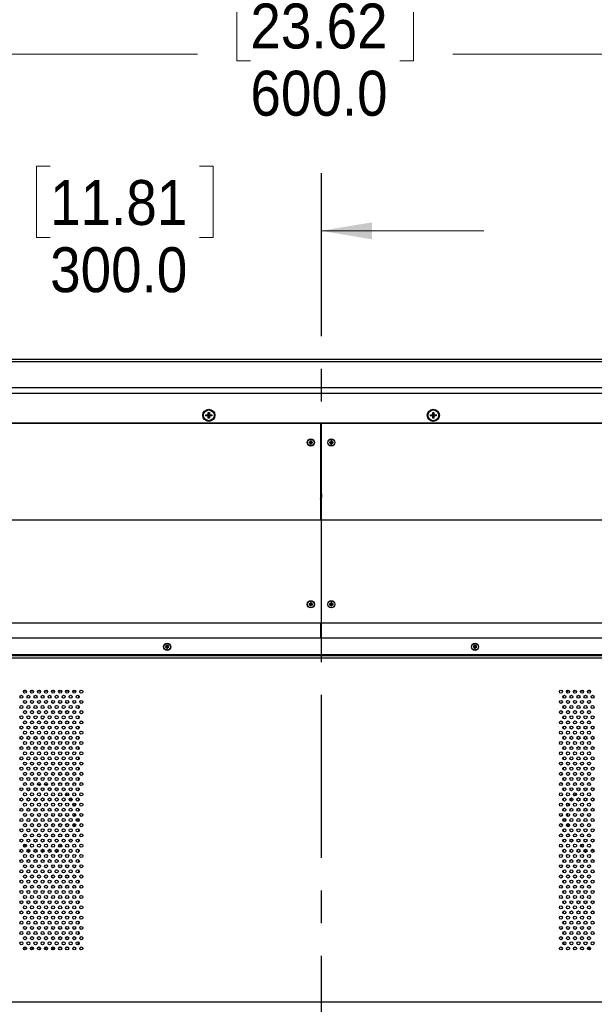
# Model space of a CAD drawing. Header units: millimetres. Extents: x 0 to 844, y -2 to 552.
# Tile 63 of 151: x 649 to 694, y 255 to 331. Entities that reach past the tile are written whole.
import ezdxf

# ---------------------------------------------------------------- set-up
doc = ezdxf.new("R2010")
doc.units = ezdxf.units.MM
doc.linetypes.add('CENTERX2', pattern=[20.32, 12.7, -2.54, 2.54, -2.54])
doc.styles.add('SLDTEXTSTYLE0', font='GOTHIC.TTF', dxfattribs={"width": 0.913})
doc.dimstyles.new('SLDDIMSTYLE4', dxfattribs={"dimtxt": 3.5, "dimasz": 3.9624, "dimexe": 0, "dimexo": 0.0625, "dimgap": 0.875, "dimtad": 0, "dimtih": 1, "dimtoh": 1, "dimdec": 1, "dimlfac": 10, "dimrnd": 1e-09, "dimzin": 4, "dimdsep": 46, "dimtxsty": 'SLDTEXTSTYLE0', "dimsah": 1, "dimcen": 0.09, "dimadec": 0, "dimazin": 1, "dimtfac": 1, "dimtdec": 1, "dimtmove": 0, "dimatfit": 0, "dimfxl": 1, "dimfrac": 2, "dimtolj": 1, "dimtzin": 12, "dimarcsym": 0})
doc.dimstyles.new('SLDDIMSTYLE6', dxfattribs={"dimtxt": 3.5, "dimasz": 3.9624, "dimexe": 0, "dimexo": 0.0625, "dimgap": 0.875, "dimtad": 0, "dimtih": 1, "dimtoh": 1, "dimdec": 1, "dimlfac": 10, "dimrnd": 1e-09, "dimzin": 4, "dimdsep": 46, "dimtxsty": 'SLDTEXTSTYLE0', "dimsah": 1, "dimcen": 0.09, "dimadec": 0, "dimazin": 1, "dimtfac": 1, "dimtdec": 1, "dimtofl": 0, "dimtmove": 0, "dimatfit": 3, "dimfxl": 1, "dimfrac": 2, "dimtolj": 1, "dimtzin": 12, "dimarcsym": 0})

# ---------------------------------------------------------------- blocks, each defined once
blk = doc.blocks.new('_D_10')
at = {"color": 7, "linetype": 'Continuous', "lineweight": 0}
for p, q in [((651.226, 320.093), (650.16, 320.093)), ((650.16, 320.093), (650.16, 314.536)), ((662.864, 320.093), (663.93, 320.093)), ((663.93, 320.093), (663.93, 314.536)), ((642.346, 261.595), (642.346, 318.227)), ((642.346, 315.052), (629.646, 315.052)), ((650.16, 314.536), (651.226, 314.536)), ((663.93, 314.536), (662.864, 314.536)), ((672.346, 315.052), (685.046, 315.052))]:
    blk.add_line(p, q, dxfattribs=at)
at = {"color": 7, "linetype": 'Continuous', "lineweight": 18}
for points in [[(642.346, 315.052), (638.384, 315.712), (638.384, 314.391)], [(672.346, 315.052), (676.308, 314.391), (676.308, 315.712)]]:
    blk.add_solid(points, dxfattribs=at)
at = {"color": 7, "linetype": 'Continuous', "lineweight": 18, "char_height": 3.5, "attachment_point": 1, "style": 'SLDTEXTSTYLE0'}
for s, insert in [('11.81', (651.226, 319.007)), ('300.0', (651.226, 313.771))]:
    blk.add_mtext(s, dxfattribs=dict(at, insert=insert))
blk = doc.blocks.new('_D_13')
at = {"color": 7, "linetype": 'Continuous', "lineweight": 0}
for p, q in [((756.046, 253.659), (756.046, 152.329)), ((709.932, 160.545), (708.865, 160.545)), ((708.865, 160.545), (708.865, 154.989)), ((721.569, 160.545), (722.636, 160.545)), ((722.636, 160.545), (722.636, 154.989)), ((672.346, 155.504), (705.796, 155.504)), ((708.865, 154.989), (709.932, 154.989)), ((722.636, 154.989), (721.569, 154.989)), ((756.046, 155.504), (725.705, 155.504))]:
    blk.add_line(p, q, dxfattribs=at)
at = {"color": 7, "linetype": 'Continuous', "lineweight": 18}
for points in [[(672.346, 155.504), (676.308, 154.844), (676.308, 156.164)], [(756.046, 155.504), (752.084, 156.164), (752.084, 154.844)]]:
    blk.add_solid(points, dxfattribs=at)
at = {"color": 7, "linetype": 'Continuous', "lineweight": 18, "char_height": 3.5, "attachment_point": 1, "style": 'SLDTEXTSTYLE0'}
for s, insert in [('32.95', (709.932, 159.459)), ('837.0', (709.932, 154.223))]:
    blk.add_mtext(s, dxfattribs=dict(at, insert=insert))
blk = doc.blocks.new('_D_17')
at = {"color": 7, "linetype": 'Continuous', "lineweight": 0}
for p, q in [((666.837, 333.841), (665.771, 333.841)), ((665.771, 333.841), (665.771, 328.285)), ((678.475, 333.841), (679.541, 333.841)), ((679.541, 333.841), (679.541, 328.285)), ((642.346, 261.595), (642.346, 331.975)), ((702.346, 261.595), (702.346, 331.975)), ((642.346, 328.8), (662.701, 328.8)), ((665.771, 328.285), (666.837, 328.285)), ((679.541, 328.285), (678.475, 328.285)), ((702.346, 328.8), (682.611, 328.8))]:
    blk.add_line(p, q, dxfattribs=at)
at = {"color": 7, "linetype": 'Continuous', "lineweight": 18}
for points in [[(642.346, 328.8), (646.308, 328.14), (646.308, 329.46)], [(702.346, 328.8), (698.384, 329.46), (698.384, 328.14)]]:
    blk.add_solid(points, dxfattribs=at)
at = {"color": 7, "linetype": 'Continuous', "lineweight": 18, "char_height": 3.5, "attachment_point": 1, "style": 'SLDTEXTSTYLE0'}
for s, insert in [('23.62', (666.837, 332.756)), ('600.0', (666.837, 327.519))]:
    blk.add_mtext(s, dxfattribs=dict(at, insert=insert))
blk = doc.blocks.new('_D_20')
at = {"color": 7, "linetype": 'Continuous', "lineweight": 0}
for p, q in [((588.646, 253.659), (588.646, 140.69)), ((756.046, 253.659), (756.046, 140.69)), ((666.158, 148.906), (665.092, 148.906)), ((665.092, 148.906), (665.092, 143.349)), ((677.796, 148.906), (678.862, 148.906)), ((678.862, 148.906), (678.862, 143.349)), ((588.646, 143.865), (662.022, 143.865)), ((756.046, 143.865), (681.932, 143.865)), ((665.092, 143.349), (666.158, 143.349)), ((678.862, 143.349), (677.796, 143.349))]:
    blk.add_line(p, q, dxfattribs=at)
at = {"color": 7, "linetype": 'Continuous', "lineweight": 18}
for points in [[(588.646, 143.865), (592.608, 143.204), (592.608, 144.525)], [(756.046, 143.865), (752.084, 144.525), (752.084, 143.204)]]:
    blk.add_solid(points, dxfattribs=at)
at = {"color": 7, "linetype": 'Continuous', "lineweight": 18, "char_height": 3.5, "attachment_point": 1, "style": 'SLDTEXTSTYLE0'}
for s, insert in [('65.91', (666.158, 147.82)), ('1674.0', (664.865, 142.583))]:
    blk.add_mtext(s, dxfattribs=dict(at, insert=insert))

msp = doc.modelspace()

# ---------------------------------------------------------------- linework, layer by layer
at = {"color": 7, "linetype": 'CENTERX2', "lineweight": 25}
msp.add_line((672.346, 319.539), (672.346, 151.303), dxfattribs=at)
at = {"color": 7, "linetype": 'Continuous', "lineweight": 25}
for p, q in [((784.967, 305.03), (559.725, 305.03)), ((784.781, 304.844), (559.911, 304.844)), ((782.765, 302.828), (561.927, 302.828)), ((782.316, 302.379), (562.376, 302.379)), ((663.373, 300.728), (663.548, 300.728)), ((663.373, 300.632), (663.373, 300.728)), ((663.373, 300.728), (663.572, 300.704)), ((663.373, 300.632), (663.572, 300.656)), ((663.548, 300.903), (663.644, 300.903)), ((663.548, 300.728), (663.548, 300.903)), ((663.548, 300.903), (663.572, 300.704)), ((663.548, 300.728), (663.572, 300.704)), ((663.572, 300.656), (663.548, 300.632)), ((663.548, 300.457), (663.572, 300.656)), ((663.572, 300.656), (663.572, 300.704)), ((663.572, 300.704), (663.62, 300.704)), ((663.62, 300.656), (663.572, 300.656)), ((663.644, 300.903), (663.62, 300.704)), ((663.62, 300.704), (663.644, 300.728)), ((663.819, 300.728), (663.62, 300.704)), ((663.62, 300.704), (663.62, 300.656)), ((663.819, 300.632), (663.62, 300.656)), ((663.644, 300.632), (663.62, 300.656)), ((663.644, 300.457), (663.62, 300.656)), ((663.644, 300.903), (663.644, 300.728)), ((663.644, 300.728), (663.819, 300.728)), ((663.819, 300.728), (663.819, 300.632)), ((680.873, 300.728), (681.048, 300.728)), ((680.873, 300.632), (680.873, 300.728)), ((680.873, 300.728), (681.072, 300.704)), ((680.873, 300.632), (681.072, 300.656)), ((681.048, 300.903), (681.144, 300.903)), ((681.048, 300.728), (681.048, 300.903)), ((681.048, 300.903), (681.072, 300.704)), ((681.048, 300.728), (681.072, 300.704)), ((681.072, 300.656), (681.048, 300.632)), ((681.048, 300.457), (681.072, 300.656)), ((681.072, 300.656), (681.072, 300.704)), ((681.072, 300.704), (681.12, 300.704)), ((681.12, 300.656), (681.072, 300.656)), ((681.144, 300.903), (681.12, 300.704)), ((681.12, 300.704), (681.144, 300.728)), ((681.319, 300.728), (681.12, 300.704)), ((681.12, 300.704), (681.12, 300.656)), ((681.319, 300.632), (681.12, 300.656)), ((681.144, 300.632), (681.12, 300.656)), ((681.144, 300.457), (681.12, 300.656)), ((681.144, 300.903), (681.144, 300.728)), ((681.144, 300.728), (681.319, 300.728)), ((681.319, 300.728), (681.319, 300.632)), ((779.992, 300.056), (564.7, 300.056)), ((779.967, 300.03), (564.725, 300.03)), ((663.548, 300.632), (663.373, 300.632)), ((663.548, 300.457), (663.548, 300.632)), ((663.644, 300.457), (663.548, 300.457)), ((663.644, 300.632), (663.644, 300.457)), ((663.819, 300.632), (663.644, 300.632)), ((672.311, 300.03), (672.311, 292.525)), ((672.381, 292.525), (672.381, 300.03)), ((681.048, 300.632), (680.873, 300.632)), ((681.048, 300.457), (681.048, 300.632)), ((681.144, 300.457), (681.048, 300.457)), ((681.144, 300.632), (681.144, 300.457)), ((681.319, 300.632), (681.144, 300.632)), ((671.415, 298.595), (671.528, 298.579)), ((671.415, 298.525), (671.528, 298.542)), ((671.509, 298.597), (671.528, 298.579)), ((671.528, 298.542), (671.509, 298.524)), ((671.511, 298.692), (671.528, 298.579)), ((671.511, 298.429), (671.528, 298.542)), ((671.565, 298.579), (671.528, 298.579)), ((671.528, 298.542), (671.528, 298.579)), ((671.528, 298.542), (671.565, 298.542)), ((671.581, 298.692), (671.565, 298.579)), ((671.565, 298.579), (671.583, 298.597)), ((671.677, 298.595), (671.565, 298.579)), ((671.565, 298.579), (671.565, 298.542)), ((671.583, 298.524), (671.565, 298.542)), ((671.677, 298.525), (671.565, 298.542)), ((671.581, 298.429), (671.565, 298.542)), ((673.015, 298.595), (673.128, 298.579)), ((673.015, 298.525), (673.128, 298.542)), ((673.109, 298.597), (673.128, 298.579)), ((673.128, 298.542), (673.109, 298.524)), ((673.111, 298.692), (673.128, 298.579)), ((673.111, 298.429), (673.128, 298.542)), ((673.128, 298.542), (673.128, 298.579)), ((673.165, 298.579), (673.128, 298.579)), ((673.128, 298.542), (673.165, 298.542)), ((673.181, 298.692), (673.165, 298.579)), ((673.165, 298.579), (673.183, 298.597)), ((673.277, 298.595), (673.165, 298.579)), ((673.165, 298.579), (673.165, 298.542)), ((673.183, 298.524), (673.165, 298.542)), ((673.277, 298.525), (673.165, 298.542)), ((673.181, 298.429), (673.165, 298.542)), ((672.381, 294.794), (672.311, 294.794)), ((672.381, 294.744), (672.311, 294.744)), ((672.311, 294.546), (672.375, 294.552)), ((672.375, 294.552), (672.368, 294.351)), ((672.375, 294.552), (672.381, 294.481)), ((672.311, 294.391), (672.32, 294.347)), ((672.32, 294.347), (672.311, 294.355)), ((672.311, 294.348), (672.32, 294.347)), ((672.311, 294.297), (672.324, 294.299)), ((672.311, 294.284), (672.324, 294.299)), ((672.317, 294.099), (672.311, 294.17)), ((672.311, 293.857), (672.381, 293.857)), ((672.317, 294.099), (672.324, 294.299)), ((672.381, 294.105), (672.317, 294.099)), ((672.32, 294.347), (672.368, 294.351)), ((672.324, 294.299), (672.32, 294.347)), ((672.372, 294.303), (672.324, 294.299)), ((672.381, 294.367), (672.368, 294.351)), ((672.381, 294.354), (672.368, 294.351)), ((672.368, 294.351), (672.372, 294.303)), ((672.381, 294.303), (672.372, 294.303)), ((672.372, 294.303), (672.381, 294.296)), ((672.381, 294.26), (672.372, 294.303)), ((672.346, 292.525), (577.346, 292.525)), ((767.346, 292.525), (672.346, 292.525)), ((672.346, 292.525), (672.346, 284.525)), ((671.511, 286.092), (671.528, 285.979)), ((671.581, 286.092), (671.565, 285.979)), ((673.111, 286.092), (673.128, 285.979)), ((673.181, 286.092), (673.165, 285.979)), ((671.415, 285.995), (671.528, 285.979)), ((671.415, 285.925), (671.528, 285.942)), ((671.509, 285.997), (671.528, 285.979)), ((671.528, 285.942), (671.509, 285.924)), ((671.511, 285.829), (671.528, 285.942)), ((671.565, 285.979), (671.528, 285.979)), ((671.528, 285.942), (671.528, 285.979)), ((671.528, 285.942), (671.565, 285.942)), ((671.565, 285.979), (671.583, 285.997)), ((671.677, 285.995), (671.565, 285.979)), ((671.565, 285.979), (671.565, 285.942)), ((671.583, 285.924), (671.565, 285.942)), ((671.677, 285.925), (671.565, 285.942)), ((671.581, 285.829), (671.565, 285.942)), ((673.015, 285.995), (673.128, 285.979)), ((673.015, 285.925), (673.128, 285.942)), ((673.109, 285.997), (673.128, 285.979)), ((673.128, 285.942), (673.109, 285.924)), ((673.111, 285.829), (673.128, 285.942)), ((673.128, 285.942), (673.128, 285.979)), ((673.165, 285.979), (673.128, 285.979)), ((673.128, 285.942), (673.165, 285.942)), ((673.165, 285.979), (673.183, 285.997)), ((673.277, 285.995), (673.165, 285.979)), ((673.165, 285.979), (673.165, 285.942)), ((673.183, 285.924), (673.165, 285.942)), ((673.277, 285.925), (673.165, 285.942)), ((673.181, 285.829), (673.165, 285.942)), ((577.346, 284.525), (672.346, 284.525)), ((672.311, 284.525), (672.311, 283.329)), ((672.346, 284.525), (767.346, 284.525)), ((672.381, 283.329), (672.381, 284.525)), ((755.918, 283.329), (588.775, 283.329)), ((660.215, 282.685), (660.328, 282.669)), ((660.215, 282.615), (660.328, 282.632)), ((660.309, 282.687), (660.328, 282.669)), ((660.328, 282.632), (660.309, 282.614)), ((660.311, 282.782), (660.328, 282.669)), ((660.311, 282.519), (660.328, 282.632)), ((660.365, 282.669), (660.328, 282.669)), ((660.328, 282.632), (660.328, 282.669)), ((660.328, 282.632), (660.365, 282.632)), ((660.381, 282.782), (660.365, 282.669)), ((660.365, 282.669), (660.383, 282.687)), ((660.477, 282.685), (660.365, 282.669)), ((660.365, 282.669), (660.365, 282.632)), ((660.383, 282.614), (660.365, 282.632)), ((660.477, 282.615), (660.365, 282.632)), ((660.381, 282.519), (660.365, 282.632)), ((684.215, 282.685), (684.328, 282.669)), ((684.215, 282.615), (684.328, 282.632)), ((684.309, 282.687), (684.328, 282.669)), ((684.328, 282.632), (684.309, 282.614)), ((684.311, 282.782), (684.328, 282.669)), ((684.311, 282.519), (684.328, 282.632)), ((684.365, 282.669), (684.328, 282.669)), ((684.328, 282.632), (684.328, 282.669)), ((684.328, 282.632), (684.365, 282.632)), ((684.381, 282.782), (684.365, 282.669)), ((684.365, 282.669), (684.383, 282.687)), ((684.477, 282.685), (684.365, 282.669)), ((684.365, 282.669), (684.365, 282.632)), ((684.383, 282.614), (684.365, 282.632)), ((684.477, 282.615), (684.365, 282.632)), ((684.381, 282.519), (684.365, 282.632)), ((755.918, 282.011), (588.775, 282.011)), ((755.918, 281.95), (588.775, 281.95)), ((755.864, 281.768), (588.828, 281.768)), ((649.166, 279.225), (649.36, 279.225)), ((649.22, 279.267), (649.306, 279.267)), ((649.715, 279.225), (649.909, 279.225)), ((649.769, 279.267), (649.846, 279.267)), ((649.846, 279.27), (649.846, 279.225)), ((650.263, 279.225), (650.457, 279.225)), ((650.812, 279.225), (651.006, 279.225)), ((651.361, 279.225), (651.555, 279.225)), ((651.446, 279.225), (651.446, 279.275)), ((651.446, 279.267), (651.483, 279.267)), ((651.483, 279.267), (651.5, 279.268)), ((651.909, 279.225), (652.103, 279.225)), ((652.458, 279.225), (652.652, 279.225)), ((692.04, 279.225), (692.234, 279.225)), ((692.589, 279.225), (692.783, 279.225)), ((693.138, 279.225), (693.331, 279.225)), ((693.192, 279.268), (693.209, 279.267)), ((693.209, 279.267), (693.246, 279.267)), ((693.246, 279.275), (693.246, 279.225)), ((653.446, 278.725), (653.446, 278.659)), ((691.246, 278.725), (691.27, 278.866)), ((691.246, 278.659), (691.246, 278.725)), ((650.246, 278.389), (650.246, 278.323)), ((653.446, 278.054), (653.446, 277.859)), ((691.246, 277.859), (691.246, 278.054)), ((650.246, 277.589), (650.246, 277.523)), ((650.547, 277.075), (650.722, 277.075)), ((653.446, 277.254), (653.446, 277.059)), ((691.246, 277.059), (691.246, 277.254)), ((653.446, 276.453), (653.446, 276.258)), ((691.246, 276.258), (691.246, 276.453)), ((653.446, 275.653), (653.446, 275.458)), ((691.246, 275.458), (691.246, 275.653)), ((653.446, 274.853), (653.446, 274.658)), ((691.246, 274.658), (691.246, 274.853)), ((653.446, 274.053), (653.446, 273.858)), ((691.246, 273.858), (691.246, 274.053)), ((653.446, 273.253), (653.446, 273.058)), ((691.246, 273.058), (691.246, 273.253)), ((653.446, 272.453), (653.446, 272.258)), ((691.246, 272.258), (691.246, 272.453)), ((649.494, 271.444), (649.651, 271.519)), ((651.616, 271.53), (651.787, 271.45)), ((653.446, 271.653), (653.446, 271.458)), ((691.246, 271.458), (691.246, 271.653)), ((692.905, 271.45), (693.076, 271.53)), ((653.446, 270.853), (653.446, 270.658)), ((691.246, 270.658), (691.246, 270.853)), ((653.446, 270.053), (653.446, 269.858)), ((691.246, 269.858), (691.246, 270.053)), ((653.446, 269.253), (653.446, 269.058)), ((691.246, 269.058), (691.246, 269.253)), ((653.121, 268.873), (653.076, 268.639)), ((653.446, 268.452), (653.446, 268.257)), ((691.246, 268.257), (691.246, 268.452)), ((691.616, 268.639), (691.571, 268.873)), ((653.446, 267.652), (653.446, 267.457)), ((691.246, 267.457), (691.246, 267.652)), ((653.446, 266.852), (653.446, 266.657)), ((691.246, 266.657), (691.246, 266.852)), ((653.446, 266.052), (653.446, 265.857)), ((691.246, 265.857), (691.246, 266.052)), ((653.446, 265.252), (653.446, 265.057)), ((691.246, 265.057), (691.246, 265.252)), ((653.446, 264.452), (653.446, 264.257)), ((691.246, 264.257), (691.246, 264.452)), ((653.446, 263.652), (653.446, 263.457)), ((691.246, 263.457), (691.246, 263.652)), ((653.446, 262.852), (653.446, 262.657)), ((691.246, 262.657), (691.246, 262.852)), ((653.446, 262.052), (653.446, 261.857)), ((691.246, 261.857), (691.246, 262.052)), ((653.446, 261.252), (653.446, 261.057)), ((691.246, 261.057), (691.246, 261.252)), ((653.446, 260.451), (653.446, 260.256)), ((691.246, 260.256), (691.246, 260.451)), ((649.38, 259.175), (649.146, 259.175)), ((649.358, 259.225), (649.168, 259.225)), ((649.846, 259.175), (649.695, 259.175)), ((649.907, 259.225), (649.717, 259.225)), ((649.846, 259.225), (649.846, 259.04)), ((650.456, 259.225), (650.265, 259.225)), ((651.004, 259.225), (650.814, 259.225)), ((651.553, 259.225), (651.362, 259.225)), ((651.446, 259.035), (651.446, 259.225)), ((651.483, 259.175), (651.446, 259.175)), ((652.101, 259.225), (651.911, 259.225)), ((652.65, 259.225), (652.46, 259.225)), ((692.232, 259.225), (692.042, 259.225)), ((692.781, 259.225), (692.591, 259.225)), ((693.33, 259.225), (693.139, 259.225)), ((693.246, 259.175), (693.209, 259.175)), ((693.246, 259.225), (693.246, 259.035)), ((588.828, 254.983), (755.864, 254.983))]:
    msp.add_line(p, q, dxfattribs=at)
at = {"color": 8, "linetype": 'Continuous', "lineweight": 25}
for p, q in [((650.468, 271.908), (650.264, 271.888)), ((651.006, 271.89), (650.801, 271.91)), ((653.329, 269.048), (653.346, 269.225)), ((653.346, 269.225), (653.342, 269.267)), ((691.35, 269.267), (691.346, 269.225)), ((691.346, 269.225), (691.364, 269.048)), ((652.993, 267.915), (653.074, 268.068)), ((691.618, 268.068), (691.7, 267.915)), ((652.718, 267.515), (652.846, 267.671)), ((691.846, 267.671), (691.974, 267.515))]:
    msp.add_line(p, q, dxfattribs=at)
at = {"color": 7, "linetype": 'Continuous', "lineweight": 25, "flags": 128}
for points in [[(672.311, 293.907), (672.319, 293.906), (672.381, 293.907)], [(650.004, 271.641), (650.048, 271.653), (650.12, 271.669)], [(651.16, 271.672), (651.244, 271.653), (651.256, 271.65)], [(693.436, 271.65), (693.448, 271.653), (693.532, 271.672)], [(653.105, 269.674), (653.128, 269.527), (653.137, 269.441)], [(691.555, 269.441), (691.564, 269.527), (691.587, 269.674)], [(649.358, 267.083), (649.226, 267.168), (649.16, 267.215)], [(652.115, 267.203), (652.066, 267.168), (651.919, 267.074)], [(692.773, 267.074), (692.626, 267.168), (692.577, 267.203)], [(650.205, 266.765), (650.048, 266.798), (649.983, 266.815)], [(650.751, 266.728), (650.646, 266.725), (650.519, 266.729)], [(651.289, 266.809), (651.244, 266.798), (651.064, 266.761)], [(693.628, 266.761), (693.448, 266.798), (693.403, 266.809)], [(650.459, 259.087), (650.372, 259.038), (650.367, 259.035)], [(650.924, 259.036), (650.865, 259.072), (650.804, 259.098)], [(651.576, 259.169), (651.545, 259.172), (651.483, 259.175)], [(693.209, 259.175), (693.147, 259.172), (693.116, 259.169)]]:
    msp.add_lwpolyline(points, dxfattribs=at)
at = {"color": 7, "linetype": 'Continuous', "lineweight": 25}
for centre, radius in [((663.596, 300.68), 0.47), ((663.596, 300.68), 0.42), ((681.096, 300.68), 0.47), ((681.096, 300.68), 0.42), ((671.546, 298.56), 0.28), ((671.546, 298.56), 0.263), ((673.146, 298.56), 0.28), ((673.146, 298.56), 0.263), ((671.546, 285.96), 0.28), ((671.546, 285.96), 0.263), ((673.146, 285.96), 0.28), ((673.146, 285.96), 0.263), ((660.346, 282.65), 0.28), ((660.346, 282.65), 0.263), ((684.346, 282.65), 0.28), ((684.346, 282.65), 0.263), ((649.263, 279.156), 0.119), ((649.812, 279.156), 0.119), ((650.36, 279.156), 0.119), ((650.909, 279.156), 0.119), ((651.458, 279.156), 0.119), ((652.006, 279.156), 0.119), ((652.555, 279.156), 0.119), ((653.103, 279.156), 0.119), ((653.652, 279.156), 0.119), ((691.04, 279.156), 0.119), ((691.589, 279.156), 0.119), ((692.137, 279.156), 0.119), ((692.686, 279.156), 0.119), ((693.235, 279.156), 0.119), ((648.989, 278.756), 0.119), ((649.263, 278.356), 0.119), ((649.537, 278.756), 0.119), ((649.812, 278.356), 0.119), ((650.086, 278.756), 0.119), ((650.36, 278.356), 0.119), ((650.635, 278.756), 0.119), ((650.909, 278.356), 0.119), ((651.183, 278.756), 0.119), ((651.458, 278.356), 0.119), ((651.732, 278.756), 0.119), ((652.006, 278.356), 0.119), ((652.28, 278.756), 0.119), ((652.555, 278.356), 0.119), ((652.829, 278.756), 0.119), ((653.103, 278.356), 0.119), ((653.378, 278.756), 0.119), ((653.652, 278.356), 0.119), ((691.04, 278.356), 0.119), ((691.314, 278.756), 0.119), ((691.589, 278.356), 0.119), ((691.863, 278.756), 0.119), ((692.137, 278.356), 0.119), ((692.412, 278.756), 0.119), ((692.686, 278.356), 0.119), ((692.96, 278.756), 0.119), ((693.235, 278.356), 0.119), ((693.509, 278.756), 0.119), ((648.989, 277.956), 0.119), ((649.263, 277.556), 0.119), ((649.537, 277.956), 0.119), ((649.812, 277.556), 0.119), ((650.086, 277.956), 0.119), ((650.36, 277.556), 0.119), ((650.635, 277.956), 0.119), ((650.909, 277.556), 0.119), ((651.183, 277.956), 0.119), ((651.458, 277.556), 0.119), ((651.732, 277.956), 0.119), ((652.006, 277.556), 0.119), ((652.28, 277.956), 0.119), ((652.555, 277.556), 0.119), ((652.829, 277.956), 0.119), ((653.103, 277.556), 0.119), ((653.378, 277.956), 0.119), ((653.652, 277.556), 0.119), ((691.04, 277.556), 0.119), ((691.314, 277.956), 0.119), ((691.589, 277.556), 0.119), ((691.863, 277.956), 0.119), ((692.137, 277.556), 0.119), ((692.412, 277.956), 0.119), ((692.686, 277.556), 0.119), ((692.96, 277.956), 0.119), ((693.235, 277.556), 0.119), ((693.509, 277.956), 0.119), ((648.989, 277.156), 0.119), ((649.537, 277.156), 0.119), ((650.086, 277.156), 0.119), ((650.635, 277.156), 0.119), ((651.183, 277.156), 0.119), ((651.732, 277.156), 0.119), ((652.28, 277.156), 0.119), ((652.829, 277.156), 0.119), ((653.378, 277.156), 0.119), ((691.314, 277.156), 0.119), ((691.863, 277.156), 0.119), ((692.412, 277.156), 0.119), ((692.96, 277.156), 0.119), ((693.509, 277.156), 0.119), ((648.989, 276.356), 0.119), ((649.263, 276.756), 0.119), ((649.537, 276.356), 0.119), ((649.812, 276.756), 0.119), ((650.086, 276.356), 0.119), ((650.36, 276.756), 0.119), ((650.635, 276.356), 0.119), ((650.909, 276.756), 0.119), ((651.183, 276.356), 0.119), ((651.458, 276.756), 0.119), ((651.732, 276.356), 0.119), ((652.006, 276.756), 0.119), ((652.28, 276.356), 0.119), ((652.555, 276.756), 0.119), ((652.829, 276.356), 0.119), ((653.103, 276.756), 0.119), ((653.378, 276.356), 0.119), ((653.652, 276.756), 0.119), ((691.04, 276.756), 0.119), ((691.314, 276.356), 0.119), ((691.589, 276.756), 0.119), ((691.863, 276.356), 0.119), ((692.137, 276.756), 0.119), ((692.412, 276.356), 0.119), ((692.686, 276.756), 0.119), ((692.96, 276.356), 0.119), ((693.235, 276.756), 0.119), ((693.509, 276.356), 0.119), ((648.989, 275.556), 0.119), ((649.263, 275.956), 0.119), ((649.537, 275.556), 0.119), ((649.812, 275.956), 0.119), ((650.086, 275.556), 0.119), ((650.36, 275.956), 0.119), ((650.635, 275.556), 0.119), ((650.909, 275.956), 0.119), ((651.183, 275.556), 0.119), ((651.458, 275.956), 0.119), ((651.732, 275.556), 0.119), ((652.006, 275.956), 0.119), ((652.28, 275.556), 0.119), ((652.555, 275.956), 0.119), ((652.829, 275.556), 0.119), ((653.103, 275.956), 0.119), ((653.378, 275.556), 0.119), ((653.652, 275.956), 0.119), ((691.04, 275.956), 0.119), ((691.314, 275.556), 0.119), ((691.589, 275.956), 0.119), ((691.863, 275.556), 0.119), ((692.137, 275.956), 0.119), ((692.412, 275.556), 0.119), ((692.686, 275.956), 0.119), ((692.96, 275.556), 0.119), ((693.235, 275.956), 0.119), ((693.509, 275.556), 0.119), ((648.989, 274.756), 0.119), ((649.263, 275.156), 0.119), ((649.537, 274.756), 0.119), ((649.812, 275.156), 0.119), ((650.086, 274.756), 0.119), ((650.36, 275.156), 0.119), ((650.635, 274.756), 0.119), ((650.909, 275.156), 0.119), ((651.183, 274.756), 0.119), ((651.458, 275.156), 0.119), ((651.732, 274.756), 0.119), ((652.006, 275.156), 0.119), ((652.28, 274.756), 0.119), ((652.555, 275.156), 0.119), ((652.829, 274.756), 0.119), ((653.103, 275.156), 0.119), ((653.378, 274.756), 0.119), ((653.652, 275.156), 0.119), ((691.04, 275.156), 0.119), ((691.314, 274.756), 0.119), ((691.589, 275.156), 0.119), ((691.863, 274.756), 0.119), ((692.137, 275.156), 0.119), ((692.412, 274.756), 0.119), ((692.686, 275.156), 0.119), ((692.96, 274.756), 0.119), ((693.235, 275.156), 0.119), ((693.509, 274.756), 0.119), ((648.989, 273.956), 0.119), ((649.263, 274.356), 0.119), ((649.537, 273.956), 0.119), ((649.812, 274.356), 0.119), ((650.086, 273.956), 0.119), ((650.36, 274.356), 0.119), ((650.635, 273.956), 0.119), ((650.909, 274.356), 0.119), ((651.183, 273.956), 0.119), ((651.458, 274.356), 0.119), ((651.732, 273.956), 0.119), ((652.006, 274.356), 0.119), ((652.28, 273.956), 0.119), ((652.555, 274.356), 0.119), ((652.829, 273.956), 0.119), ((653.103, 274.356), 0.119), ((653.378, 273.956), 0.119), ((653.652, 274.356), 0.119), ((691.04, 274.356), 0.119), ((691.314, 273.956), 0.119), ((691.589, 274.356), 0.119), ((691.863, 273.956), 0.119), ((692.137, 274.356), 0.119), ((692.412, 273.956), 0.119), ((692.686, 274.356), 0.119), ((692.96, 273.956), 0.119), ((693.235, 274.356), 0.119), ((693.509, 273.956), 0.119), ((648.989, 273.156), 0.119), ((649.263, 273.556), 0.119), ((649.537, 273.156), 0.119), ((649.812, 273.556), 0.119), ((650.086, 273.156), 0.119), ((650.36, 273.556), 0.119), ((650.635, 273.156), 0.119), ((650.909, 273.556), 0.119), ((651.183, 273.156), 0.119), ((651.458, 273.556), 0.119), ((651.732, 273.156), 0.119), ((652.006, 273.556), 0.119), ((652.28, 273.156), 0.119), ((652.555, 273.556), 0.119), ((652.829, 273.156), 0.119), ((653.103, 273.556), 0.119), ((653.378, 273.156), 0.119), ((653.652, 273.556), 0.119), ((691.04, 273.556), 0.119), ((691.314, 273.156), 0.119), ((691.589, 273.556), 0.119), ((691.863, 273.156), 0.119), ((692.137, 273.556), 0.119), ((692.412, 273.156), 0.119), ((692.686, 273.556), 0.119), ((692.96, 273.156), 0.119), ((693.235, 273.556), 0.119), ((693.509, 273.156), 0.119), ((648.989, 272.355), 0.119), ((649.263, 272.755), 0.119), ((649.537, 272.355), 0.119), ((649.812, 272.755), 0.119), ((650.086, 272.355), 0.119), ((650.36, 272.755), 0.119), ((650.635, 272.355), 0.119), ((650.909, 272.755), 0.119), ((651.183, 272.355), 0.119), ((651.458, 272.755), 0.119), ((651.732, 272.355), 0.119), ((652.006, 272.755), 0.119), ((652.28, 272.355), 0.119), ((652.555, 272.755), 0.119), ((652.829, 272.355), 0.119), ((653.103, 272.755), 0.119), ((653.378, 272.355), 0.119), ((653.652, 272.755), 0.119), ((691.04, 272.755), 0.119), ((691.314, 272.355), 0.119), ((691.589, 272.755), 0.119), ((691.863, 272.355), 0.119), ((692.137, 272.755), 0.119), ((692.412, 272.355), 0.119), ((692.686, 272.755), 0.119), ((692.96, 272.355), 0.119), ((693.235, 272.755), 0.119), ((693.509, 272.355), 0.119), ((648.989, 271.555), 0.119), ((649.263, 271.955), 0.119), ((649.537, 271.555), 0.119), ((649.812, 271.955), 0.119), ((650.086, 271.555), 0.119), ((650.36, 271.955), 0.119), ((650.635, 271.555), 0.119), ((650.909, 271.955), 0.119), ((651.183, 271.555), 0.119), ((651.458, 271.955), 0.119), ((651.732, 271.555), 0.119), ((652.006, 271.955), 0.119), ((652.28, 271.555), 0.119), ((652.555, 271.955), 0.119), ((652.829, 271.555), 0.119), ((653.103, 271.955), 0.119), ((653.378, 271.555), 0.119), ((653.652, 271.955), 0.119), ((691.04, 271.955), 0.119), ((691.314, 271.555), 0.119), ((691.589, 271.955), 0.119), ((691.863, 271.555), 0.119), ((692.137, 271.955), 0.119), ((692.412, 271.555), 0.119), ((692.686, 271.955), 0.119), ((692.96, 271.555), 0.119), ((693.235, 271.955), 0.119), ((693.509, 271.555), 0.119), ((648.989, 270.755), 0.119), ((649.263, 271.155), 0.119), ((649.537, 270.755), 0.119), ((649.812, 271.155), 0.119), ((650.086, 270.755), 0.119), ((650.36, 271.155), 0.119), ((650.635, 270.755), 0.119), ((650.909, 271.155), 0.119), ((651.183, 270.755), 0.119), ((651.458, 271.155), 0.119), ((651.732, 270.755), 0.119), ((652.006, 271.155), 0.119), ((652.28, 270.755), 0.119), ((652.555, 271.155), 0.119), ((652.829, 270.755), 0.119), ((653.103, 271.155), 0.119), ((653.378, 270.755), 0.119), ((653.652, 271.155), 0.119), ((691.04, 271.155), 0.119), ((691.314, 270.755), 0.119), ((691.589, 271.155), 0.119), ((691.863, 270.755), 0.119), ((692.137, 271.155), 0.119), ((692.412, 270.755), 0.119), ((692.686, 271.155), 0.119), ((692.96, 270.755), 0.119), ((693.235, 271.155), 0.119), ((693.509, 270.755), 0.119), ((648.989, 269.955), 0.119), ((649.263, 270.355), 0.119), ((649.537, 269.955), 0.119), ((649.812, 270.355), 0.119), ((650.086, 269.955), 0.119), ((650.36, 270.355), 0.119), ((650.635, 269.955), 0.119), ((650.909, 270.355), 0.119), ((651.183, 269.955), 0.119), ((651.458, 270.355), 0.119), ((651.732, 269.955), 0.119), ((652.006, 270.355), 0.119), ((652.28, 269.955), 0.119), ((652.555, 270.355), 0.119), ((652.829, 269.955), 0.119), ((653.103, 270.355), 0.119), ((653.378, 269.955), 0.119), ((653.652, 270.355), 0.119), ((691.04, 270.355), 0.119), ((691.314, 269.955), 0.119), ((691.589, 270.355), 0.119), ((691.863, 269.955), 0.119), ((692.137, 270.355), 0.119), ((692.412, 269.955), 0.119), ((692.686, 270.355), 0.119), ((692.96, 269.955), 0.119), ((693.235, 270.355), 0.119), ((693.509, 269.955), 0.119), ((648.989, 269.155), 0.119), ((649.263, 269.555), 0.119), ((649.537, 269.155), 0.119), ((649.812, 269.555), 0.119), ((650.086, 269.155), 0.119), ((650.36, 269.555), 0.119), ((650.635, 269.155), 0.119), ((650.909, 269.555), 0.119), ((651.183, 269.155), 0.119), ((651.458, 269.555), 0.119), ((651.732, 269.155), 0.119), ((652.006, 269.555), 0.119), ((652.28, 269.155), 0.119), ((652.555, 269.555), 0.119), ((652.829, 269.155), 0.119), ((653.103, 269.555), 0.119), ((653.378, 269.155), 0.119), ((653.652, 269.555), 0.119), ((691.04, 269.555), 0.119), ((691.314, 269.155), 0.119), ((691.589, 269.555), 0.119), ((691.863, 269.155), 0.119), ((692.137, 269.555), 0.119), ((692.412, 269.155), 0.119), ((692.686, 269.555), 0.119), ((692.96, 269.155), 0.119), ((693.235, 269.555), 0.119), ((693.509, 269.155), 0.119), ((648.989, 268.355), 0.119), ((649.263, 268.755), 0.119), ((649.537, 268.355), 0.119), ((649.812, 268.755), 0.119), ((650.086, 268.355), 0.119), ((650.36, 268.755), 0.119), ((650.635, 268.355), 0.119), ((650.909, 268.755), 0.119), ((651.183, 268.355), 0.119), ((651.458, 268.755), 0.119), ((651.732, 268.355), 0.119), ((652.006, 268.755), 0.119), ((652.28, 268.355), 0.119), ((652.555, 268.755), 0.119), ((652.829, 268.355), 0.119), ((653.103, 268.755), 0.119), ((653.378, 268.355), 0.119), ((653.652, 268.755), 0.119), ((691.04, 268.755), 0.119), ((691.314, 268.355), 0.119), ((691.589, 268.755), 0.119), ((691.863, 268.355), 0.119), ((692.137, 268.755), 0.119), ((692.412, 268.355), 0.119), ((692.686, 268.755), 0.119), ((692.96, 268.355), 0.119), ((693.235, 268.755), 0.119), ((693.509, 268.355), 0.119), ((649.263, 267.955), 0.119), ((649.812, 267.955), 0.119), ((650.36, 267.955), 0.119), ((650.909, 267.955), 0.119), ((651.458, 267.955), 0.119), ((652.006, 267.955), 0.119), ((652.555, 267.955), 0.119), ((653.103, 267.955), 0.119), ((653.652, 267.955), 0.119), ((691.04, 267.955), 0.119), ((691.589, 267.955), 0.119), ((692.137, 267.955), 0.119), ((692.686, 267.955), 0.119), ((693.235, 267.955), 0.119), ((648.989, 267.555), 0.119), ((649.263, 267.155), 0.119), ((649.537, 267.555), 0.119), ((649.812, 267.155), 0.119), ((650.086, 267.555), 0.119), ((650.36, 267.155), 0.119), ((650.635, 267.555), 0.119), ((650.909, 267.155), 0.119), ((651.183, 267.555), 0.119), ((651.458, 267.155), 0.119), ((651.732, 267.555), 0.119), ((652.006, 267.155), 0.119), ((652.28, 267.555), 0.119), ((652.555, 267.155), 0.119), ((652.829, 267.555), 0.119), ((653.103, 267.155), 0.119), ((653.378, 267.555), 0.119), ((653.652, 267.155), 0.119), ((691.04, 267.155), 0.119), ((691.314, 267.555), 0.119), ((691.589, 267.155), 0.119), ((691.863, 267.555), 0.119), ((692.137, 267.155), 0.119), ((692.412, 267.555), 0.119), ((692.686, 267.155), 0.119), ((692.96, 267.555), 0.119), ((693.235, 267.155), 0.119), ((693.509, 267.555), 0.119), ((648.989, 266.755), 0.119), ((649.263, 266.355), 0.119), ((649.537, 266.755), 0.119), ((649.812, 266.355), 0.119), ((650.086, 266.755), 0.119), ((650.36, 266.355), 0.119), ((650.635, 266.755), 0.119), ((650.909, 266.355), 0.119), ((651.183, 266.755), 0.119), ((651.458, 266.355), 0.119), ((651.732, 266.755), 0.119), ((652.006, 266.355), 0.119), ((652.28, 266.755), 0.119), ((652.555, 266.355), 0.119), ((652.829, 266.755), 0.119), ((653.103, 266.355), 0.119), ((653.378, 266.755), 0.119), ((653.652, 266.355), 0.119), ((691.04, 266.355), 0.119), ((691.314, 266.755), 0.119), ((691.589, 266.355), 0.119), ((691.863, 266.755), 0.119), ((692.137, 266.355), 0.119), ((692.412, 266.755), 0.119), ((692.686, 266.355), 0.119), ((692.96, 266.755), 0.119), ((693.235, 266.355), 0.119), ((693.509, 266.755), 0.119), ((648.989, 265.955), 0.119), ((649.263, 265.555), 0.119), ((649.537, 265.955), 0.119), ((649.812, 265.555), 0.119), ((650.086, 265.955), 0.119), ((650.36, 265.555), 0.119), ((650.635, 265.955), 0.119), ((650.909, 265.555), 0.119), ((651.183, 265.955), 0.119), ((651.458, 265.555), 0.119), ((651.732, 265.955), 0.119), ((652.006, 265.555), 0.119), ((652.28, 265.955), 0.119), ((652.555, 265.555), 0.119), ((652.829, 265.955), 0.119), ((653.103, 265.555), 0.119), ((653.378, 265.955), 0.119), ((653.652, 265.555), 0.119), ((691.04, 265.555), 0.119), ((691.314, 265.955), 0.119), ((691.589, 265.555), 0.119), ((691.863, 265.955), 0.119), ((692.137, 265.555), 0.119), ((692.412, 265.955), 0.119), ((692.686, 265.555), 0.119), ((692.96, 265.955), 0.119), ((693.235, 265.555), 0.119), ((693.509, 265.955), 0.119), ((648.989, 265.155), 0.119), ((649.263, 264.754), 0.119), ((649.537, 265.155), 0.119), ((649.812, 264.754), 0.119), ((650.086, 265.155), 0.119), ((650.36, 264.754), 0.119), ((650.635, 265.155), 0.119), ((650.909, 264.754), 0.119), ((651.183, 265.155), 0.119), ((651.458, 264.754), 0.119), ((651.732, 265.155), 0.119), ((652.006, 264.754), 0.119), ((652.28, 265.155), 0.119), ((652.555, 264.754), 0.119), ((652.829, 265.155), 0.119), ((653.103, 264.754), 0.119), ((653.378, 265.155), 0.119), ((653.652, 264.754), 0.119), ((691.04, 264.754), 0.119), ((691.314, 265.155), 0.119), ((691.589, 264.754), 0.119), ((691.863, 265.155), 0.119), ((692.137, 264.754), 0.119), ((692.412, 265.155), 0.119), ((692.686, 264.754), 0.119), ((692.96, 265.155), 0.119), ((693.235, 264.754), 0.119), ((693.509, 265.155), 0.119), ((648.989, 264.354), 0.119), ((649.263, 263.954), 0.119), ((649.537, 264.354), 0.119), ((649.812, 263.954), 0.119), ((650.086, 264.354), 0.119), ((650.36, 263.954), 0.119), ((650.635, 264.354), 0.119), ((650.909, 263.954), 0.119), ((651.183, 264.354), 0.119), ((651.458, 263.954), 0.119), ((651.732, 264.354), 0.119), ((652.006, 263.954), 0.119), ((652.28, 264.354), 0.119), ((652.555, 263.954), 0.119), ((652.829, 264.354), 0.119), ((653.103, 263.954), 0.119), ((653.378, 264.354), 0.119), ((653.652, 263.954), 0.119), ((691.04, 263.954), 0.119), ((691.314, 264.354), 0.119), ((691.589, 263.954), 0.119), ((691.863, 264.354), 0.119), ((692.137, 263.954), 0.119), ((692.412, 264.354), 0.119), ((692.686, 263.954), 0.119), ((692.96, 264.354), 0.119), ((693.235, 263.954), 0.119), ((693.509, 264.354), 0.119), ((648.989, 263.554), 0.119), ((649.263, 263.154), 0.119), ((649.537, 263.554), 0.119), ((649.812, 263.154), 0.119), ((650.086, 263.554), 0.119), ((650.36, 263.154), 0.119), ((650.635, 263.554), 0.119), ((650.909, 263.154), 0.119), ((651.183, 263.554), 0.119), ((651.458, 263.154), 0.119), ((651.732, 263.554), 0.119), ((652.006, 263.154), 0.119), ((652.28, 263.554), 0.119), ((652.555, 263.154), 0.119), ((652.829, 263.554), 0.119), ((653.103, 263.154), 0.119), ((653.378, 263.554), 0.119), ((653.652, 263.154), 0.119), ((691.04, 263.154), 0.119), ((691.314, 263.554), 0.119), ((691.589, 263.154), 0.119), ((691.863, 263.554), 0.119), ((692.137, 263.154), 0.119), ((692.412, 263.554), 0.119), ((692.686, 263.154), 0.119), ((692.96, 263.554), 0.119), ((693.235, 263.154), 0.119), ((693.509, 263.554), 0.119), ((648.989, 262.754), 0.119), ((649.263, 262.354), 0.119), ((649.537, 262.754), 0.119), ((649.812, 262.354), 0.119), ((650.086, 262.754), 0.119), ((650.36, 262.354), 0.119), ((650.635, 262.754), 0.119), ((650.909, 262.354), 0.119), ((651.183, 262.754), 0.119), ((651.458, 262.354), 0.119), ((651.732, 262.754), 0.119), ((652.006, 262.354), 0.119), ((652.28, 262.754), 0.119), ((652.555, 262.354), 0.119), ((652.829, 262.754), 0.119), ((653.103, 262.354), 0.119), ((653.378, 262.754), 0.119), ((653.652, 262.354), 0.119), ((691.04, 262.354), 0.119), ((691.314, 262.754), 0.119), ((691.589, 262.354), 0.119), ((691.863, 262.754), 0.119), ((692.137, 262.354), 0.119), ((692.412, 262.754), 0.119), ((692.686, 262.354), 0.119), ((692.96, 262.754), 0.119), ((693.235, 262.354), 0.119), ((693.509, 262.754), 0.119), ((648.989, 261.954), 0.119), ((649.263, 261.554), 0.119), ((649.537, 261.954), 0.119), ((649.812, 261.554), 0.119), ((650.086, 261.954), 0.119), ((650.36, 261.554), 0.119), ((650.635, 261.954), 0.119), ((650.909, 261.554), 0.119), ((651.183, 261.954), 0.119), ((651.458, 261.554), 0.119), ((651.732, 261.954), 0.119), ((652.006, 261.554), 0.119), ((652.28, 261.954), 0.119), ((652.555, 261.554), 0.119), ((652.829, 261.954), 0.119), ((653.103, 261.554), 0.119), ((653.378, 261.954), 0.119), ((653.652, 261.554), 0.119), ((691.04, 261.554), 0.119), ((691.314, 261.954), 0.119), ((691.589, 261.554), 0.119), ((691.863, 261.954), 0.119), ((692.137, 261.554), 0.119), ((692.412, 261.954), 0.119), ((692.686, 261.554), 0.119), ((692.96, 261.954), 0.119), ((693.235, 261.554), 0.119), ((693.509, 261.954), 0.119), ((648.989, 261.154), 0.119), ((649.263, 260.754), 0.119), ((649.537, 261.154), 0.119), ((649.812, 260.754), 0.119), ((650.086, 261.154), 0.119), ((650.36, 260.754), 0.119), ((650.635, 261.154), 0.119), ((650.909, 260.754), 0.119), ((651.183, 261.154), 0.119), ((651.458, 260.754), 0.119), ((651.732, 261.154), 0.119), ((652.006, 260.754), 0.119), ((652.28, 261.154), 0.119), ((652.555, 260.754), 0.119), ((652.829, 261.154), 0.119), ((653.103, 260.754), 0.119), ((653.378, 261.154), 0.119), ((653.652, 260.754), 0.119), ((691.04, 260.754), 0.119), ((691.314, 261.154), 0.119), ((691.589, 260.754), 0.119), ((691.863, 261.154), 0.119), ((692.137, 260.754), 0.119), ((692.412, 261.154), 0.119), ((692.686, 260.754), 0.119), ((692.96, 261.154), 0.119), ((693.235, 260.754), 0.119), ((693.509, 261.154), 0.119), ((648.989, 260.354), 0.119), ((649.263, 259.954), 0.119), ((649.537, 260.354), 0.119), ((649.812, 259.954), 0.119), ((650.086, 260.354), 0.119), ((650.36, 259.954), 0.119), ((650.635, 260.354), 0.119), ((650.909, 259.954), 0.119), ((651.183, 260.354), 0.119), ((651.458, 259.954), 0.119), ((651.732, 260.354), 0.119), ((652.006, 259.954), 0.119), ((652.28, 260.354), 0.119), ((652.555, 259.954), 0.119), ((652.829, 260.354), 0.119), ((653.103, 259.954), 0.119), ((653.378, 260.354), 0.119), ((653.652, 259.954), 0.119), ((691.04, 259.954), 0.119), ((691.314, 260.354), 0.119), ((691.589, 259.954), 0.119), ((691.863, 260.354), 0.119), ((692.137, 259.954), 0.119), ((692.412, 260.354), 0.119), ((692.686, 259.954), 0.119), ((692.96, 260.354), 0.119), ((693.235, 259.954), 0.119), ((693.509, 260.354), 0.119), ((648.989, 259.554), 0.119), ((649.263, 259.154), 0.119), ((649.537, 259.554), 0.119), ((649.812, 259.154), 0.119), ((650.086, 259.554), 0.119), ((650.36, 259.154), 0.119), ((650.635, 259.554), 0.119), ((650.909, 259.154), 0.119), ((651.183, 259.554), 0.119), ((651.458, 259.154), 0.119), ((651.732, 259.554), 0.119), ((652.006, 259.154), 0.119), ((652.28, 259.554), 0.119), ((652.555, 259.154), 0.119), ((652.829, 259.554), 0.119), ((653.103, 259.154), 0.119), ((653.378, 259.554), 0.119), ((653.652, 259.154), 0.119), ((691.04, 259.154), 0.119), ((691.314, 259.554), 0.119), ((691.589, 259.154), 0.119), ((691.863, 259.554), 0.119), ((692.137, 259.154), 0.119), ((692.412, 259.554), 0.119), ((692.686, 259.154), 0.119), ((692.96, 259.554), 0.119), ((693.235, 259.154), 0.119), ((693.509, 259.554), 0.119)]:
    msp.add_circle(centre, radius, dxfattribs=at)
for centre, radius, start, end in [((672.216, 298.56), 0.802, 177.49823, 182.50177), ((671.544, 294.009), 4.589, 90.43583, 91.61887), ((671.544, 303.075), 4.552, 268.37632, 269.56898), ((676.075, 298.563), 4.566, 178.37842, 179.56733), ((676.075, 298.558), 4.566, 180.43259, 181.62153), ((671.546, 297.896), 0.796, 87.47935, 92.52065), ((671.546, 299.232), 0.804, 267.50317, 272.49683), ((667.017, 298.563), 4.566, 0.43271, 1.62148), ((667.016, 298.558), 4.566, 358.37856, 359.56737), ((671.548, 294.009), 4.589, 88.38113, 89.56417), ((671.549, 303.075), 4.552, 270.43102, 271.62368), ((670.876, 298.56), 0.802, 357.49823, 2.50177), ((673.816, 298.56), 0.802, 177.49823, 182.50177), ((673.144, 294.009), 4.589, 90.43583, 91.61887), ((673.144, 303.075), 4.552, 268.37632, 269.56898), ((677.675, 298.563), 4.566, 178.37852, 179.56729), ((677.676, 298.558), 4.566, 180.43263, 181.62144), ((673.146, 297.896), 0.796, 87.47935, 92.52065), ((673.146, 299.232), 0.804, 267.50317, 272.49683), ((668.617, 298.563), 4.566, 0.43267, 1.62158), ((668.617, 298.558), 4.566, 358.37847, 359.56741), ((673.148, 294.009), 4.589, 88.38113, 89.56417), ((673.149, 303.075), 4.552, 270.43102, 271.62368), ((672.476, 298.56), 0.802, 357.49823, 2.50177), ((676.076, 285.963), 4.566, 178.37854, 179.56734), ((671.546, 285.289), 0.804, 87.50317, 92.49683), ((667.016, 285.963), 4.567, 0.4327, 1.62136), ((677.676, 285.963), 4.567, 178.37864, 179.5673), ((673.146, 285.289), 0.804, 87.50317, 92.49683), ((668.616, 285.963), 4.566, 0.43266, 1.62146), ((672.216, 285.96), 0.802, 177.49823, 182.50177), ((671.544, 281.427), 4.57, 90.4334, 91.6213), ((671.544, 290.518), 4.595, 268.38193, 269.56336), ((676.075, 285.958), 4.566, 180.43263, 181.62156), ((671.546, 286.628), 0.8, 267.49126, 272.50874), ((667.017, 285.958), 4.566, 358.37854, 359.56733), ((671.548, 281.427), 4.57, 88.3787, 89.5666), ((671.548, 290.518), 4.595, 270.43663, 271.61807), ((670.876, 285.96), 0.802, 357.49823, 2.50177), ((673.816, 285.96), 0.802, 177.49823, 182.50177), ((673.144, 281.427), 4.57, 90.4334, 91.6213), ((673.144, 290.518), 4.595, 268.38193, 269.56337), ((677.676, 285.958), 4.566, 180.43267, 181.62146), ((673.146, 286.628), 0.8, 267.49126, 272.50874), ((668.617, 285.958), 4.566, 358.37844, 359.56737), ((673.148, 281.427), 4.57, 88.3787, 89.5666), ((673.148, 290.518), 4.595, 270.43664, 271.61807), ((672.476, 285.96), 0.802, 357.49823, 2.50177), ((661.016, 282.65), 0.802, 177.49725, 182.50275), ((660.343, 278.142), 4.545, 90.43023, 91.62449), ((660.344, 287.174), 4.561, 268.37932, 269.56956), ((664.879, 282.653), 4.57, 178.37875, 179.56656), ((664.879, 282.648), 4.57, 180.43339, 181.62129), ((660.346, 281.979), 0.804, 87.50314, 92.49686), ((660.346, 283.318), 0.8, 267.49123, 272.50877), ((655.819, 282.653), 4.564, 0.43263, 1.62206), ((655.819, 282.648), 4.564, 358.3779, 359.56741), ((660.349, 278.142), 4.546, 88.37552, 89.56978), ((660.348, 287.174), 4.561, 270.43043, 271.62066), ((659.676, 282.65), 0.803, 357.49941, 2.50059), ((685.016, 282.65), 0.803, 177.49941, 182.50059), ((684.343, 278.142), 4.546, 90.43022, 91.62448), ((684.344, 287.174), 4.561, 268.37934, 269.56957), ((688.873, 282.653), 4.564, 178.37794, 179.56737), ((688.873, 282.648), 4.564, 180.43259, 181.6221), ((684.346, 281.979), 0.804, 87.50314, 92.49686), ((684.346, 283.318), 0.8, 267.49123, 272.50877), ((679.813, 282.653), 4.57, 0.43344, 1.62125), ((679.813, 282.648), 4.57, 358.37871, 359.56661), ((684.349, 278.142), 4.545, 88.37551, 89.56977), ((684.349, 287.174), 4.561, 270.43044, 271.62068), ((683.676, 282.65), 0.802, 357.49725, 2.50275)]:
    msp.add_arc(centre, radius, start, end, dxfattribs=at)
for points, knots in [([(653.003, 279.216), (653.04, 279.212), (653.119, 279.205), (653.185, 279.161), (653.219, 279.138)], [0, 0, 0, 0, 0.473056, 1, 1, 1, 1]), ([(691.472, 279.141), (691.475, 279.144), (691.519, 279.184), (691.598, 279.211), (691.67, 279.217), (691.687, 279.219)], [0, 0, 0, 0, 0.052668, 0.778197, 1, 1, 1, 1]), ([(653.421, 278.866), (653.426, 278.856), (653.445, 278.812), (653.446, 278.763), (653.446, 278.725)], [0, 0, 0, 0, 0.2313136, 1, 1, 1, 1]), ([(653.434, 259.657), (653.431, 259.624), (653.423, 259.545), (653.378, 259.478), (653.351, 259.44)], [0, 0, 0, 0, 0.4179201, 1, 1, 1, 1]), ([(691.34, 259.44), (691.334, 259.447), (691.29, 259.494), (691.262, 259.573), (691.255, 259.641), (691.254, 259.654)], [0, 0, 0, 0, 0.117494, 0.83425, 1, 1, 1, 1]), ([(650.478, 259.142), (650.463, 259.138), (650.398, 259.125), (650.348, 259.081), (650.309, 259.048)], [0, 0, 0, 0, 0.236846, 1, 1, 1, 1]), ([(650.972, 259.055), (650.961, 259.066), (650.913, 259.116), (650.844, 259.137), (650.79, 259.153)], [0, 0, 0, 0, 0.20971, 1, 1, 1, 1])]:
    msp.add_open_spline(points, degree=3, knots=knots, dxfattribs=at)
at = {"color": 8, "linetype": 'Continuous', "lineweight": 25}
for points, knots in [([(652.619, 271.057), (652.599, 271.084), (652.552, 271.145), (652.49, 271.191), (652.455, 271.217)], [0, 0, 0, 0, 0.436062, 1, 1, 1, 1]), ([(652.917, 270.678), (652.908, 270.694), (652.874, 270.763), (652.82, 270.819), (652.779, 270.862)], [0, 0, 0, 0, 0.234695, 1, 1, 1, 1]), ([(691.913, 270.862), (691.872, 270.819), (691.818, 270.763), (691.784, 270.694), (691.776, 270.678)], [0, 0, 0, 0, 0.765305, 1, 1, 1, 1]), ([(692.237, 271.217), (692.202, 271.191), (692.14, 271.145), (692.094, 271.084), (692.073, 271.057)], [0, 0, 0, 0, 0.563938, 1, 1, 1, 1]), ([(653.145, 270.245), (653.143, 270.249), (653.121, 270.324), (653.078, 270.39), (653.037, 270.452)], [0, 0, 0, 0, 0.062185, 1, 1, 1, 1]), ([(691.655, 270.452), (691.614, 270.39), (691.571, 270.324), (691.549, 270.249), (691.547, 270.245)], [0, 0, 0, 0, 0.937815, 1, 1, 1, 1]), ([(649.442, 266.822), (649.497, 266.787), (649.563, 266.745), (649.637, 266.723), (649.649, 266.72)], [0, 0, 0, 0, 0.836762, 1, 1, 1, 1]), ([(651.622, 266.713), (651.641, 266.719), (651.717, 266.74), (651.783, 266.782), (651.833, 266.813)], [0, 0, 0, 0, 0.256044, 1, 1, 1, 1]), ([(692.859, 266.813), (692.909, 266.782), (692.975, 266.74), (693.051, 266.719), (693.07, 266.713)], [0, 0, 0, 0, 0.743956, 1, 1, 1, 1])]:
    msp.add_open_spline(points, degree=3, knots=knots, dxfattribs=at)

# ---------------------------------------------------------------- dimensions: what is measured, and where the dimension line sits
at = {"color": 7, "linetype": 'Continuous', "lineweight": 18}
for base, p1, p2, dimstyle, picture, middle in [((702.346, 328.8), (642.346, 260.325), (702.346, 260.325), 'SLDDIMSTYLE6', '_D_17', (672.656, 328.8)), ((672.346, 315.052), (642.346, 260.325), (672.346, 319.539), 'SLDDIMSTYLE4', '_D_10', (657.045, 315.052)), ((756.046, 143.865), (588.646, 254.929), (756.046, 254.929), 'SLDDIMSTYLE6', '_D_20', (671.977, 143.865)), ((672.346, 155.504), (756.046, 254.929), (672.346, 151.303), 'SLDDIMSTYLE6', '_D_13', (715.75, 155.504))]:
    dim = msp.add_linear_dim(base=base, p1=p1, p2=p2, dimstyle=dimstyle, dxfattribs=at)
    dim.commit()
    dim.dimension.update_dxf_attribs({"geometry": picture, "text_midpoint": middle, "dimtype": 160})

doc.saveas('drawing.dxf')
